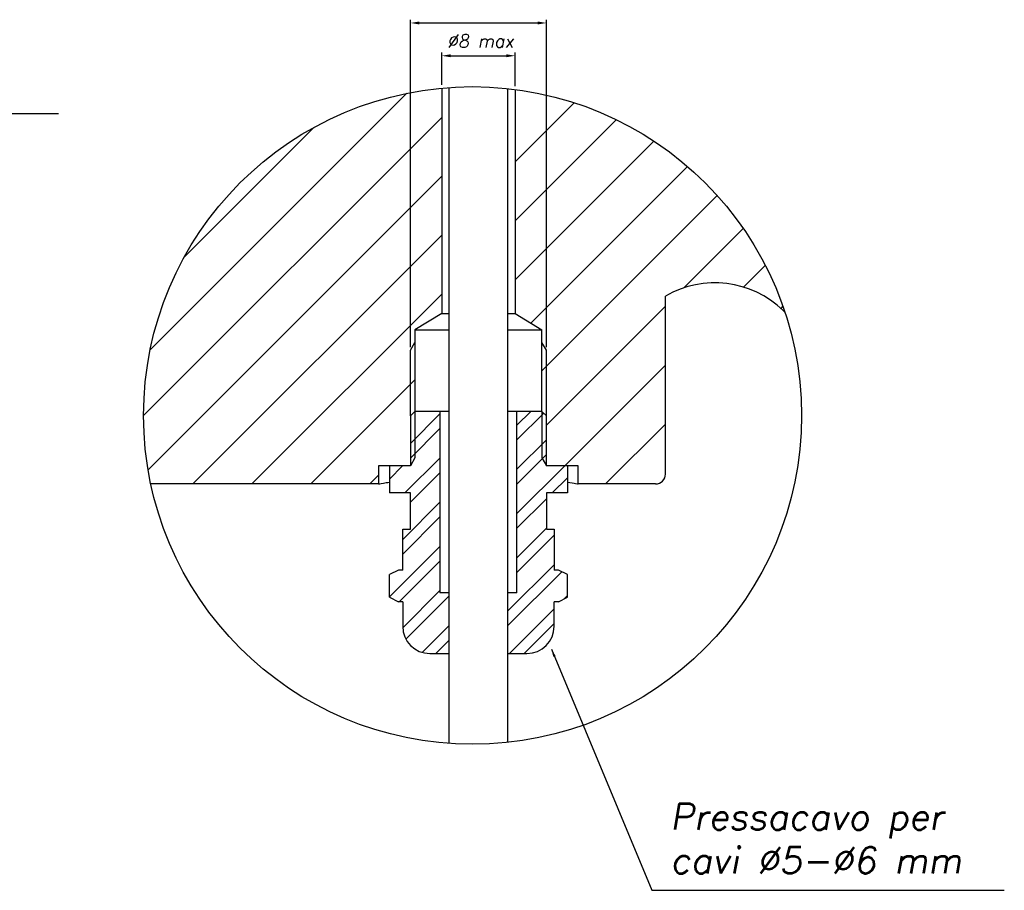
# Model space of a CAD drawing. Header units: millimetres. Extents: x 155 to 1625, y 52 to 706.
# Tile 20 of 23: x 1277 to 1625, y 98 to 406. Entities that reach past the tile are written whole.
import ezdxf

# ---------------------------------------------------------------- set-up
doc = ezdxf.new("R2010")
doc.units = ezdxf.units.MM
doc.styles.add('DEM2', font='romans.shx', dxfattribs={"oblique": 10, "height": 2.8})
doc.dimstyles.new('AXEGF_STANDARD', dxfattribs={"dimtxt": 2.8, "dimasz": 2.7, "dimexe": 1, "dimexo": 1, "dimgap": 1, "dimtad": 1, "dimdec": 8, "dimdsep": 46, "dimtxsty": 'DEM2', "dimcen": 0, "dimclrd": 256, "dimclre": 256, "dimclrt": 256, "dimadec": 8, "dimazin": 2, "dimtfac": 1, "dimtdec": 8, "dimtmove": 0, "dimatfit": 3, "dimfxl": 1, "dimtolj": 1, "dimarcsym": 0})

msp = doc.modelspace()

# ---------------------------------------------------------------- linework, layer by layer
for p, q in [((1414.80847436, 290.32995861), (1414.80847436, 406.09095802)), ((1417.94047436, 404.93095802), (1459.78399627, 404.93095802)), ((1462.91599627, 290.32995861), (1462.91599627, 406.09095802)), ((1425.89714846, 383.05525281), (1425.89714846, 394.49095802)), ((1429.02914846, 393.33095802), (1448.69532217, 393.33095802)), ((1451.82732217, 382.58964811), (1451.82732217, 394.49095802)), ((1322.8381897, 289.30522385), (1413.60501447, 380.07204862)), ((1425.89714846, 381.89525281), (1425.89714846, 302.13726867)), ((1428.42223659, 382.10505447), (1428.42223659, 241.91619835)), ((1449.30224001, 241.91619835), (1449.30224001, 381.73095802)), ((1451.82732217, 381.42964811), (1451.82732217, 302.13726867)), ((1451.82732217, 355.79177372), (1472.74336715, 376.7078187)), ((1320.50389596, 266.13673591), (1425.89714846, 371.52998841)), ((1451.82732217, 334.95757952), (1487.59113643, 370.72139377)), ((1334.94359797, 322.24482633), (1380.66541199, 367.96664035)), ((1451.82732217, 314.12338532), (1500.86353991, 363.15960306)), ((1457.35439781, 298.81626676), (1512.72530734, 354.18717629)), ((1322.1033897, 246.90203545), (1425.89714846, 350.69579421)), ((1461.31240902, 281.94008377), (1523.25093042, 343.87860517)), ((1511.47070879, 311.26418934), (1532.44578741, 332.23926795)), ((1337.9517468, 241.91619835), (1425.89714846, 329.86160001)), ((1532.54332167, 311.50260801), (1540.24756227, 319.20684862)), ((1358.785941, 241.91619835), (1425.89714846, 309.02740581)), ((1504.98224266, 245.3962054), (1504.98224266, 308.35677675)), ((1462.91599627, 262.70947682), (1504.98224266, 304.7757232)), ((1545.81882403, 303.94391618), (1546.50892959, 304.63402174)), ((1425.89714846, 302.13726867), (1416.41206161, 296.43805382)), ((1451.82732217, 302.13726867), (1461.31240902, 296.43805382)), ((1416.41206161, 296.43805382), (1416.41206161, 267.57353812)), ((1461.31240902, 267.57353812), (1461.31240902, 296.43805382)), ((1469.37124695, 248.33053329), (1504.98224266, 283.941529)), ((1379.6201352, 241.91619835), (1416.41206161, 278.70812476)), ((1416.41206161, 267.57353812), (1414.80847436, 265.96995861)), ((1414.80847436, 256.27034331), (1425.23177953, 266.69364848)), ((1414.80847436, 265.96995861), (1414.80847436, 248.33053329)), ((1425.23177953, 267.57353812), (1416.41206161, 267.57353812)), ((1425.23177953, 267.57353812), (1425.23177953, 203.43018024)), ((1428.42223659, 267.57353812), (1425.23177953, 267.57353812)), ((1452.49270304, 267.57353812), (1449.30224001, 267.57353812)), ((1452.49270304, 203.43018024), (1452.49270304, 267.57353812)), ((1461.31240902, 267.57353812), (1452.49270304, 267.57353812)), ((1452.49270304, 262.70328069), (1457.36296048, 267.57353812)), ((1452.49270304, 257.49472989), (1461.94196167, 266.94398851)), ((1462.91599627, 265.96995861), (1461.31240902, 267.57353812)), ((1462.91599627, 248.33053329), (1462.91599627, 265.96995861)), ((1414.80847436, 251.06179251), (1425.23177953, 261.48509768)), ((1483.7911062, 241.91619835), (1504.98224266, 263.1073348)), ((1452.49270304, 247.07763504), (1462.91599627, 257.50092827)), ((1412.87279913, 238.70902243), (1425.23177953, 251.06800283)), ((1452.49270304, 241.86908424), (1462.91599627, 252.29237747)), ((1414.80847436, 248.33053329), (1403.58339348, 248.33053329)), ((1403.58339348, 248.33053329), (1403.58339348, 241.91619835)), ((1407.38403075, 243.63734889), (1412.07721514, 248.33053329)), ((1407.38403075, 248.33053329), (1407.38403075, 238.70902243)), ((1414.80847436, 248.33053329), (1407.38403075, 248.33053329)), ((1452.49270304, 231.45198939), (1469.37124695, 248.33053329)), ((1470.34044585, 248.33053329), (1462.91599627, 248.33053329)), ((1474.14108312, 248.33053329), (1462.91599627, 248.33053329)), ((1470.34044585, 248.33053329), (1470.34044585, 238.70902243)), ((1474.14108312, 241.91619835), (1474.14108312, 248.33053329)), ((1400.4543294, 241.91619835), (1403.58339348, 245.04526243)), ((1414.80847436, 235.43614685), (1425.23177953, 245.85945203)), ((1464.95828688, 238.70902243), (1470.34044585, 244.0911814)), ((1403.58339348, 241.91619835), (1323.05129168, 241.91619835)), ((1428.42223659, 241.91619835), (1428.42223659, 150.14023926)), ((1449.30224001, 150.51433571), (1449.30224001, 241.91619835)), ((1501.50224209, 241.91619835), (1474.14108312, 241.91619835)), ((1414.80847436, 238.70902243), (1407.38403075, 238.70902243)), ((1414.80847436, 225.88035254), (1414.80847436, 238.70902243)), ((1462.91599627, 238.70902243), (1462.91599627, 225.88035254)), ((1470.34044585, 238.70902243), (1462.91599627, 238.70902243)), ((1412.0823832, 222.29296085), (1425.23177953, 235.44235718)), ((1452.49270304, 226.24343859), (1462.91599627, 236.66673181)), ((1412.0823832, 217.08441005), (1425.23177953, 230.23380638)), ((1452.49270304, 215.82634374), (1462.91599627, 226.24963696)), ((1412.0823832, 211.44810314), (1412.0823832, 225.88035254)), ((1412.0823832, 225.88035254), (1414.80847436, 225.88035254)), ((1452.49270304, 210.61779294), (1465.64208743, 223.76717732)), ((1462.91599627, 225.88035254), (1465.64208743, 225.88035254)), ((1465.64208743, 225.88035254), (1465.64208743, 211.44810314)), ((1407.38403075, 201.96896274), (1425.23177953, 219.81671153)), ((1410.84663157, 200.22301276), (1425.23177953, 214.60816073)), ((1449.30224001, 197.01023506), (1465.64208743, 213.35008247)), ((1410.59119927, 211.44810314), (1407.38403075, 209.84451518)), ((1407.38403075, 201.82659228), (1407.38403075, 209.84451518)), ((1412.0823832, 211.44810314), (1410.59119927, 211.44810314)), ((1449.30224001, 191.80168426), (1468.34353202, 210.84297626)), ((1467.1332833, 211.44810314), (1465.64208743, 211.44810314)), ((1470.34044585, 209.84451518), (1467.1332833, 211.44810314)), ((1470.34044585, 201.82659228), (1470.34044585, 209.84451518)), ((1412.09583445, 191.05512079), (1425.23177953, 204.19106588)), ((1413.23906854, 186.98980409), (1428.42223659, 202.17297213)), ((1428.43894209, 203.43018024), (1425.23177953, 203.43018024)), ((1452.49270304, 203.43018024), (1449.28554049, 203.43018024)), ((1469.14804122, 201.23039062), (1470.34044585, 202.42279525)), ((1407.38403075, 201.82659228), (1410.59119927, 200.22301276)), ((1412.0823832, 200.22301276), (1410.59119927, 200.22301276)), ((1412.0823832, 200.22301276), (1412.0823832, 191.56365637)), ((1467.1332833, 200.22301276), (1465.64208743, 200.22301276)), ((1465.64208743, 191.56365637), (1465.64208743, 200.22301276)), ((1467.1332833, 200.22301276), (1470.34044585, 201.82659228)), ((1449.85980456, 181.94215395), (1465.64208743, 197.72443682)), ((1418.99710556, 182.33074626), (1428.42223659, 191.75587728)), ((1455.06835536, 181.94215395), (1465.64208743, 192.51588602)), ((1423.81706406, 181.94215395), (1428.42223659, 186.54732648)), ((1421.70389475, 181.94215395), (1428.43894209, 181.94215395)), ((1449.28554049, 181.94215395), (1456.02058782, 181.94215395))]:
    msp.add_line(p, q)
for points in [[(1425.89714846, 302.13726867), (1428.42223659, 302.13726867)], [(1449.30224001, 302.13726867), (1451.82732217, 302.13726867)], [(1414.80847436, 289.16995861), (1416.41206161, 291.9474532)], [(1414.80847436, 265.96995861), (1414.80847436, 289.16995861)], [(1462.91599627, 289.16995861), (1461.31240902, 291.9474532)], [(1462.91599627, 265.96995861), (1462.91599627, 289.16995861)], [(1416.41206161, 267.57353812), (1416.41206161, 251.10802788), (1414.80847436, 248.33053329)], [(1461.31240902, 267.57353812), (1461.31240902, 251.10802788), (1462.91599627, 248.33053329)]]:
    msp.add_lwpolyline(points)
at = {"flags": 128}
for points in [[(1416.41206161, 296.43805382), (1416.97493844, 296.43805382), (1418.63532473, 296.43805382), (1421.30998133, 296.4380496), (1424.86478413, 296.43805382), (1428.42223659, 296.43805027)], [(1449.30224001, 296.43805029), (1452.85969845, 296.43805382), (1456.4144893, 296.4380496), (1459.0891459, 296.43805382), (1460.74954414, 296.43805382), (1461.31240902, 296.43805382)]]:
    msp.add_lwpolyline(points, dxfattribs=at)
msp.add_circle((1436.78759146, 266.12264686), 116.28369635)
for centre, radius, start, end in [((1522.38224113, 278.21909194), 34.8, 45.9207901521, 120), ((1689.42224113, 450.71620148), 205.32, 225.9207901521, 226.1520733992), ((1501.50224113, 245.39620148), 3.48, 270, 0), ((1421.70388988, 191.56365793), 9.621504, 180, 270), ((1456.02058748, 191.56365793), 9.621504, 270, 0)]:
    msp.add_arc(centre, radius, start, end)
for points, knots in [([(1403.58339348, 241.91619835), (1403.7636146, 241.95966444), (1404.01487532, 242.02026399), (1406.64142067, 242.44034085), (1407.38403075, 242.55911029)], [0, 0, 0, 0, 0.7172673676, 1, 1, 1, 1]), ([(1470.34044585, 242.56392579), (1471.46591448, 242.37685126), (1473.80286019, 241.98840593), (1474.02560947, 241.94085094), (1474.14108312, 241.91619835)], [0, 0, 0, 0, 0.4815981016, 1, 1, 1, 1])]:
    msp.add_open_spline(points, degree=3, knots=knots)
for points in [[(1417.94047436, 405.45295802), (1417.94047436, 404.40895802), (1414.80847436, 404.93095802)], [(1459.78399627, 405.45295802), (1459.78399627, 404.40895802), (1462.91599627, 404.93095802)], [(1429.02914846, 393.85295802), (1429.02914846, 392.80895802), (1425.89714846, 393.33095802)], [(1448.69532217, 393.85295802), (1448.69532217, 392.80895802), (1451.82732217, 393.33095802)]]:
    msp.add_solid(points)

# ---------------------------------------------------------------- texts
at = {"style": 'DEM2'}
for s, insert, char_height, attachment_point in [('\\A1;%%C8 max', (1439.5899074, 398.55548972), 4.5, 5), ('\\A1;Pressacavo per\\Pcavi %%C5-%%C6 mm', (1506.64354389, 116.49431014), 9.28, 4)]:
    msp.add_mtext(s, dxfattribs=dict(at, insert=insert, char_height=char_height, attachment_point=attachment_point))

# ---------------------------------------------------------------- leaders
for points in [[(1178.17434068, 290.88451484), (1216.40859134, 372.89234764), (1290.38175941, 372.89234764)], [(1464.67882728, 183.45148189), (1500.10235657, 98.19818388), (1624.75140112, 98.19818388)]]:
    msp.add_leader(points, dimstyle='AXEGF_STANDARD', override={"dimgap": 1, "dimtad": 0, "dimlfac": 1.5})

doc.saveas('drawing.dxf')
